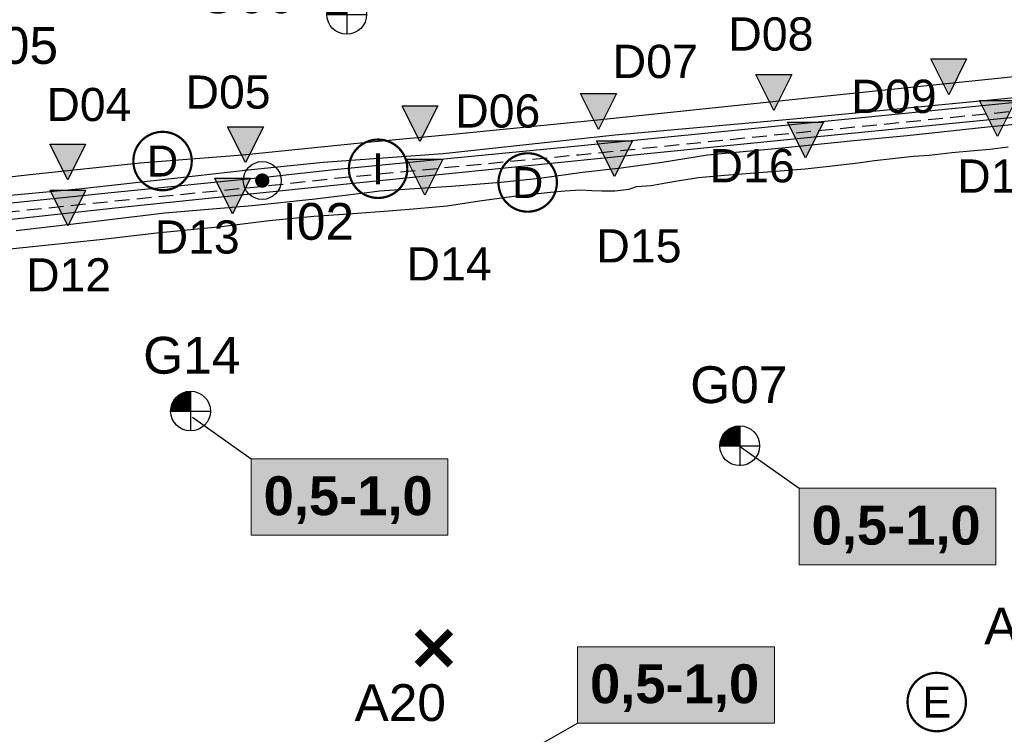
# Model space of a CAD drawing. Extents: x 158343 to 162498, y 431347 to 434500.
# Tile 58 of 220: x 159359 to 159526, y 433547 to 433668. Entities that reach past the tile are written whole.
import ezdxf
from ezdxf.enums import TextEntityAlignment as Align

# ---------------------------------------------------------------- set-up
doc = ezdxf.new("R2010")
doc.units = 0
doc.header["$LTSCALE"] = 10
doc.header["$MEASUREMENT"] = 0
doc.linetypes.add('HIDDEN', pattern=[0.375, 0.25, -0.125])
doc.layers.add('000_onzichtbaar', color=8, linetype='CONTINUOUS', plot=False)
for name, color, linetype in [('1.1-ALGEMEEN_VERKLARING', 7, 'CONTINUOUS'), ('1.1-ALGEMEEN_VERKLARING-TEKST', 7, 'CONTINUOUS'), ('20_betonwerk', 252, 'CONTINUOUS'), ('33_trappen en balustraden', 252, 'CONTINUOUS'), ('bestaande dijk', 8, 'CONTINUOUS'), ('BORING-MWH', 7, 'CONTINUOUS'), ('BORING-MWH-NEW', 7, 'CONTINUOUS'), ('KLASSE-AW', 81, 'CONTINUOUS'), ('KLASSE-B-INDUSTRIE', 40, 'CONTINUOUS'), ('KWALITEIT-DIEPTE', 7, 'CONTINUOUS'), ('SONDERING', 7, 'CONTINUOUS'), ('WB-STEEKMONSTER', 7, 'CONTINUOUS')]:
    doc.layers.add(name, color=color, linetype=linetype)
doc.styles.add('STANDAARD', font='arial.ttf')
doc.styles.get("Standard").update_dxf_attribs({"font": 'arial.ttf'})
doc.styles.add('STYLE3', font='arialbd.ttf')
doc.styles.add('TXT_Copier', font='arial.ttf')

# ---------------------------------------------------------------- blocks, each defined once
blk = doc.blocks.new('SONDERING')
at = {"layer": 'SONDERING', "transparency": 33554687}
h = blk.add_hatch(color=256, dxfattribs=at)
h.dxf.hatch_style = 1
h.paths.add_polyline_path([(0, -1.65), (1.418, 0.843), (-1.418, 0.843)])
at = {"layer": 'SONDERING'}
blk.add_lwpolyline([(0, -1.65), (1.418, 0.843), (-1.418, 0.843), (0, -1.65)], dxfattribs=at)
blk.add_circle((0, 0), 1.65, dxfattribs=at)
blk.add_attdef('BNO', (-2.722, 3.368), '', height=2.5, dxfattribs=at)
blk = doc.blocks.new('B-1-MWH')
at = {"layer": 'BORING-MWH'}
for points in [[(-1.8, 1.8, 0.85, 0.85, 0), (1.8, -1.8, 0.85, 0.85, 0)], [(-1.8, -1.8, 0.85, 0.85, 0), (1.8, 1.8, 0.85, 0.85, 0)]]:
    blk.add_lwpolyline(points, format="xyseb", dxfattribs=at)
at = {"layer": 'BORING-MWH', "style": 'STANDAARD'}
blk.add_attdef('BNO', (-3.79, 5.29), '', height=4, dxfattribs=at)
blk = doc.blocks.new('BO-1M')
at = {"layer": 'BORING-MWH-NEW'}
for p, q in [((-0.148, -0.005), (-0.148, 1.338)), ((-0.136, -0.005), (-0.136, 1.34)), ((-0.129, 1.34), (0.004, 1.34)), ((-0.124, -0.005), (-0.124, 1.341)), ((-0.111, -0.005), (-0.111, 1.342)), ((-0.099, -0.005), (-0.099, 1.343)), ((-0.087, -0.005), (-0.087, 1.344)), ((-0.075, -0.005), (-0.075, 1.345)), ((-0.063, -0.005), (-0.063, 1.346)), ((-0.05, -0.005), (-0.05, 1.346)), ((-0.038, -0.005), (-0.038, 1.347)), ((-0.026, -0.005), (-0.026, 1.347)), ((-0.014, -0.005), (-0.014, 1.347)), ((-0.002, -0.005), (-0.002, 1.347)), ((0.004, 1.347), (0.004, -1.336)), ((0.004, 1.342), (0.004, -1.352)), ((-1.157, 0.67), (0.004, 0.67)), ((-1.15, 0.682), (0.004, 0.682)), ((-1.148, -0.005), (-1.148, 0.685)), ((-1.143, 0.694), (0.004, 0.694)), ((-1.136, -0.005), (-1.136, 0.706)), ((-1.135, 0.706), (0.004, 0.706)), ((-1.128, 0.718), (0.004, 0.718)), ((-1.124, -0.005), (-1.124, 0.725)), ((-1.12, 0.731), (0.004, 0.731)), ((-1.112, 0.743), (0.004, 0.743)), ((-1.111, -0.005), (-1.111, 0.744)), ((-1.104, 0.755), (0.004, 0.755)), ((-1.099, -0.005), (-1.099, 0.762)), ((-1.096, 0.767), (0.004, 0.767)), ((-1.087, -0.005), (-1.087, 0.78)), ((-1.087, 0.779), (0.004, 0.779)), ((-1.079, 0.792), (0.004, 0.792)), ((-1.075, -0.005), (-1.075, 0.797)), ((-1.07, 0.804), (0.004, 0.804)), ((-1.063, -0.005), (-1.063, 0.813)), ((-1.061, 0.816), (0.004, 0.816)), ((-1.051, 0.828), (0.004, 0.828)), ((-1.05, -0.005), (-1.05, 0.829)), ((-1.042, 0.84), (0.004, 0.84)), ((-1.038, -0.005), (-1.038, 0.845)), ((-1.032, 0.853), (0.004, 0.853)), ((-1.026, -0.005), (-1.026, 0.86)), ((-1.022, 0.865), (0.004, 0.865)), ((-1.014, -0.005), (-1.014, 0.874)), ((-1.011, 0.877), (0.004, 0.877)), ((-1.002, -0.005), (-1.002, 0.888)), ((-1.001, 0.889), (0.004, 0.889)), ((-0.99, 0.901), (0.004, 0.901)), ((-0.989, -0.005), (-0.989, 0.902)), ((-0.979, 0.914), (0.004, 0.914)), ((-0.977, -0.005), (-0.977, 0.915)), ((-0.968, 0.926), (0.004, 0.926)), ((-0.965, -0.005), (-0.965, 0.929)), ((-0.956, 0.938), (0.004, 0.938)), ((-0.953, -0.005), (-0.953, 0.941)), ((-0.944, 0.95), (0.004, 0.95)), ((-0.941, -0.005), (-0.941, 0.954)), ((-0.932, 0.962), (0.004, 0.962)), ((-0.929, -0.005), (-0.929, 0.966)), ((-0.919, 0.975), (0.004, 0.975)), ((-0.916, -0.005), (-0.916, 0.977)), ((-0.906, 0.987), (0.004, 0.987)), ((-0.904, -0.005), (-0.904, 0.989)), ((-0.893, 0.999), (0.004, 0.999)), ((-0.892, -0.005), (-0.892, 1)), ((-0.88, 1.011), (0.004, 1.011)), ((-0.88, -0.005), (-0.88, 1.011)), ((-0.868, -0.005), (-0.868, 1.022)), ((-0.866, 1.023), (0.004, 1.023)), ((-0.855, -0.005), (-0.855, 1.032)), ((-0.851, 1.036), (0.004, 1.036)), ((-0.843, -0.005), (-0.843, 1.042)), ((-0.836, 1.048), (0.004, 1.048)), ((-0.831, -0.005), (-0.831, 1.052)), ((-0.821, 1.06), (0.004, 1.06)), ((-0.819, -0.005), (-0.819, 1.062)), ((-0.807, -0.005), (-0.807, 1.071)), ((-0.805, 1.072), (0.004, 1.072)), ((-0.794, -0.005), (-0.794, 1.08)), ((-0.789, 1.084), (0.004, 1.084)), ((-0.782, -0.005), (-0.782, 1.089)), ((-0.772, 1.096), (0.004, 1.096)), ((-0.77, -0.005), (-0.77, 1.098)), ((-0.758, -0.005), (-0.758, 1.107)), ((-0.755, 1.109), (0.004, 1.109)), ((-0.746, -0.005), (-0.746, 1.115)), ((-0.737, 1.121), (0.004, 1.121)), ((-0.733, -0.005), (-0.733, 1.123)), ((-0.721, -0.005), (-0.721, 1.131)), ((-0.719, 1.133), (0.004, 1.133)), ((-0.709, -0.005), (-0.709, 1.139)), ((-0.699, 1.145), (0.004, 1.145)), ((-0.697, -0.005), (-0.697, 1.147)), ((-0.685, -0.005), (-0.685, 1.154)), ((-0.679, 1.157), (0.004, 1.157)), ((-0.672, -0.005), (-0.672, 1.162)), ((-0.66, -0.005), (-0.66, 1.169)), ((-0.659, 1.17), (0.004, 1.17)), ((-0.648, -0.005), (-0.648, 1.176)), ((-0.637, 1.182), (0.004, 1.182)), ((-0.636, -0.005), (-0.636, 1.182)), ((-0.624, -0.005), (-0.624, 1.189)), ((-0.614, 1.194), (0.004, 1.194)), ((-0.611, -0.005), (-0.611, 1.195)), ((-0.599, -0.005), (-0.599, 1.202)), ((-0.59, 1.206), (0.004, 1.206)), ((-0.587, -0.005), (-0.587, 1.208)), ((-0.575, -0.005), (-0.575, 1.214)), ((-0.565, 1.218), (0.004, 1.218)), ((-0.563, -0.005), (-0.563, 1.22)), ((-0.55, -0.005), (-0.55, 1.225)), ((-0.539, 1.231), (0.004, 1.231)), ((-0.538, -0.005), (-0.538, 1.231)), ((-0.526, -0.005), (-0.526, 1.236)), ((-0.514, -0.005), (-0.514, 1.241)), ((-0.511, 1.243), (0.004, 1.243)), ((-0.502, -0.005), (-0.502, 1.247)), ((-0.489, -0.005), (-0.489, 1.251)), ((-0.48, 1.255), (0.004, 1.255)), ((-0.477, -0.005), (-0.477, 1.256)), ((-0.465, -0.005), (-0.465, 1.261)), ((-0.453, -0.005), (-0.453, 1.266)), ((-0.448, 1.267), (0.004, 1.267)), ((-0.441, -0.005), (-0.441, 1.27)), ((-0.428, -0.005), (-0.428, 1.274)), ((-0.416, -0.005), (-0.416, 1.278)), ((-0.413, 1.279), (0.004, 1.279)), ((-0.404, -0.005), (-0.404, 1.282)), ((-0.392, -0.005), (-0.392, 1.286)), ((-0.38, -0.005), (-0.38, 1.29)), ((-0.374, 1.292), (0.004, 1.292)), ((-0.368, -0.005), (-0.368, 1.294)), ((-0.355, -0.005), (-0.355, 1.297)), ((-0.343, -0.005), (-0.343, 1.3)), ((-0.331, 1.304), (0.004, 1.304)), ((-0.331, -0.005), (-0.331, 1.304)), ((-0.319, -0.005), (-0.319, 1.307)), ((-0.307, -0.005), (-0.307, 1.31)), ((-0.294, -0.005), (-0.294, 1.313)), ((-0.282, -0.005), (-0.282, 1.316)), ((-0.28, 1.316), (0.004, 1.316)), ((-0.27, -0.005), (-0.27, 1.318)), ((-0.258, -0.005), (-0.258, 1.321)), ((-0.246, -0.005), (-0.246, 1.323)), ((-0.233, -0.005), (-0.233, 1.325)), ((-0.221, -0.005), (-0.221, 1.328)), ((-0.218, 1.328), (0.004, 1.328)), ((-0.209, -0.005), (-0.209, 1.33)), ((-0.197, -0.005), (-0.197, 1.332)), ((-0.185, -0.005), (-0.185, 1.333)), ((-0.172, -0.005), (-0.172, 1.335)), ((-0.16, -0.005), (-0.16, 1.337)), ((-1.333, 0.023), (0.004, 0.023)), ((-1.333, 0.011), (0.004, 0.011)), ((-1.332, 0.06), (0.004, 0.06)), ((-1.332, 0.048), (0.004, 0.048)), ((-1.332, 0.035), (0.004, 0.035)), ((-1.331, -0.005), (-1.331, 0.074)), ((-1.331, 0.072), (0.004, 0.072)), ((-1.33, 0.096), (0.004, 0.096)), ((-1.33, 0.084), (0.004, 0.084)), ((-1.329, 0.109), (0.004, 0.109)), ((-1.328, 0.121), (0.004, 0.121)), ((-1.327, 0.133), (0.004, 0.133)), ((-1.325, 0.145), (0.004, 0.145)), ((-1.324, 0.157), (0.004, 0.157)), ((-1.323, 0.17), (0.004, 0.17)), ((-1.321, 0.182), (0.004, 0.182)), ((-1.319, -0.005), (-1.319, 0.199)), ((-1.319, 0.194), (0.004, 0.194)), ((-1.318, 0.206), (0.004, 0.206)), ((-1.316, 0.218), (0.004, 0.218)), ((-1.314, 0.231), (0.004, 0.231)), ((-1.312, 0.243), (0.004, 0.243)), ((-1.309, 0.255), (0.004, 0.255)), ((-1.307, -0.005), (-1.307, 0.269)), ((-1.307, 0.267), (0.004, 0.267)), ((-1.305, 0.279), (0.004, 0.279)), ((-1.302, 0.292), (0.004, 0.292)), ((-1.299, 0.304), (0.004, 0.304)), ((-1.296, 0.316), (0.004, 0.316)), ((-1.294, -0.005), (-1.294, 0.324)), ((-1.293, 0.328), (0.004, 0.328)), ((-1.29, 0.34), (0.004, 0.34)), ((-1.287, 0.353), (0.004, 0.353)), ((-1.284, 0.365), (0.004, 0.365)), ((-1.282, -0.005), (-1.282, 0.371)), ((-1.28, 0.377), (0.004, 0.377)), ((-1.277, 0.389), (0.004, 0.389)), ((-1.273, 0.401), (0.004, 0.401)), ((-1.27, -0.005), (-1.27, 0.411)), ((-1.269, 0.414), (0.004, 0.414)), ((-1.265, 0.426), (0.004, 0.426)), ((-1.261, 0.438), (0.004, 0.438)), ((-1.258, -0.005), (-1.258, 0.448)), ((-1.257, 0.45), (0.004, 0.45)), ((-1.253, 0.462), (0.004, 0.462)), ((-1.248, 0.475), (0.004, 0.475)), ((-1.246, -0.005), (-1.246, 0.481)), ((-1.244, 0.487), (0.004, 0.487)), ((-1.239, 0.499), (0.004, 0.499)), ((-1.234, 0.511), (0.004, 0.511)), ((-1.233, -0.005), (-1.233, 0.512)), ((-1.229, 0.523), (0.004, 0.523)), ((-1.224, 0.535), (0.004, 0.535)), ((-1.221, -0.005), (-1.221, 0.541)), ((-1.218, 0.548), (0.004, 0.548)), ((-1.213, 0.56), (0.004, 0.56)), ((-1.209, -0.005), (-1.209, 0.569)), ((-1.207, 0.572), (0.004, 0.572)), ((-1.202, 0.584), (0.004, 0.584)), ((-1.197, -0.005), (-1.197, 0.594)), ((-1.196, 0.596), (0.004, 0.596)), ((-1.19, 0.609), (0.004, 0.609)), ((-1.185, -0.005), (-1.185, 0.619)), ((-1.183, 0.621), (0.004, 0.621)), ((-1.177, 0.633), (0.004, 0.633)), ((-1.172, -0.005), (-1.172, 0.642)), ((-1.171, 0.645), (0.004, 0.645)), ((-1.164, 0.657), (0.004, 0.657)), ((-1.16, -0.005), (-1.16, 0.664)), ((-1.334, -0.005), (1.341, -0.005)), ((-1.333, -0.001), (0.004, -0.001)), ((0.004, -0.001), (0.004, -1.328))]:
    blk.add_line(p, q, dxfattribs=at)
blk.add_circle((0, 0), 1.35, dxfattribs=at)
at = {"layer": 'BORING-MWH-NEW', "style": 'STANDAARD'}
blk.add_attdef('BNO', (-3.36, 2.898), '', height=2.5, dxfattribs=at)
blk = doc.blocks.new('STEEK')
at = {"layer": 'WB-STEEKMONSTER'}
blk.add_lwpolyline([(-2.7, 5.4), (2.7, 5.4), (0, 0)], close=True, dxfattribs=at)
blk.add_solid([(0, 0), (2.7, 5.4), (-2.7, 5.4)], dxfattribs=at)
at = {"layer": 'WB-STEEKMONSTER', "style": 'STANDAARD'}
blk.add_attdef('BNO', (-3.22, 8.87), '', height=5, dxfattribs=at)
blk = doc.blocks.new('B-2-MWH')
at = {"layer": 'BORING-MWH'}
blk.add_lwpolyline([(-0.39, 0, 0.772, 0.772, 1), (0.39, 0, 0.772, 0.772, 1)], format="xyseb", close=True, dxfattribs=at)
at = {"layer": 'BORING-MWH', "linetype": 'Continuous'}
blk.add_circle((0, 0), 2.06, dxfattribs=at)
at = {"layer": 'BORING-MWH', "style": 'STANDAARD'}
blk.add_attdef('BNO', (-4.5, 5.4), '', height=4, dxfattribs=at)

msp = doc.modelspace()

# ---------------------------------------------------------------- hatches: boundary and pattern name
at = {"layer": 'KLASSE-AW'}
for points in [[(159398.12, 433593.36), (159431.53, 433593.36), (159431.53, 433580.36), (159398.12, 433580.36)], [(159491.12, 433588.36), (159524.53, 433588.36), (159524.53, 433575.36), (159491.12, 433575.36)]]:
    msp.add_hatch(color=256, dxfattribs=at).paths.add_polyline_path(points)
at = {"layer": 'KLASSE-B-INDUSTRIE'}
msp.add_hatch(color=256, dxfattribs=at).paths.add_polyline_path([(159453.52, 433561.43), (159486.93, 433561.43), (159486.93, 433548.44), (159453.52, 433548.44)])

# ---------------------------------------------------------------- linework, layer by layer
at = {"layer": '000_onzichtbaar', "flags": 128}
for points in [[(159529.76, 433658.44), (159492.62, 433654.6), (159456.92, 433650.82), (159432.35, 433648.42), (159417.25, 433647), (159396.67, 433644.9), (159379.27, 433643.52), (159361.12, 433641.63), (159349.99, 433640.37)], [(159354.16, 433637.85), (159368.89, 433639.17), (159385.63, 433641.03), (159397.63, 433642.41), (159410.35, 433643.7), (159430.7, 433645.18), (159459.89, 433648.36), (159490.16, 433651.06), (159525.38, 433654.48), (159555.2, 433657.39)]]:
    msp.add_lwpolyline(points, dxfattribs=at)
at = {"layer": '1.1-ALGEMEEN_VERKLARING', "const_width": 0.375}
for points in [[(159383.09, 433648.86, -1), (159383.09, 433638.94, -1), (159383.09, 433648.86)], [(159419.67, 433647.55, -1), (159419.67, 433637.63, -1), (159419.67, 433647.55)], [(159445.06, 433645.22, -1), (159445.06, 433635.3, -1), (159445.06, 433645.22)], [(159514.48, 433557.01, -1), (159514.48, 433547.09, -1), (159514.48, 433557.01)]]:
    msp.add_lwpolyline(points, format="xyb", dxfattribs=at)
at = {"layer": '20_betonwerk', "linetype": 'HIDDEN', "flags": 128}
msp.add_lwpolyline([(159252.87, 433643.82, 0.270367), (159296.26, 433628.3), (159311.8, 433630.3), (159332.1, 433632.49), (159353.12, 433634.89), (159374.5, 433637.08), (159401.63, 433639.78), (159412.35, 433640.99), (159453.74, 433644.98), (159489.98, 433648.64), (159528.02, 433652.42), (159563.24, 433655.78), (159574.69, 433657.01), (159578.15, 433657.29), (159579.98, 433657.9), (159581.09, 433658.34), (159582.45, 433659.5)], format="xyb", dxfattribs=at)
at = {"layer": '33_trappen en balustraden', "flags": 128}
for points in [[(159570.76, 433654.41), (159568.55, 433654.24), (159564.95, 433653.91), (159559.1, 433653.43), (159550.79, 433652.62), (159541.61, 433651.66), (159533.06, 433650.64), (159523.1, 433649.65), (159509.45, 433648.18)], [(159509.45, 433648.18), (159500.42, 433647.34), (159488.27, 433646.08), (159475.58, 433644.91), (159467.87, 433643.68), (159460.94, 433642.69), (159454.34, 433641.94), (159447.08, 433640.95), (159440.51, 433640.23), (159432.14, 433639.57), (159425.93, 433639.21), (159419.93, 433638.79), (159418.67, 433638.61), (159409.01, 433637.41), (159398.3, 433636.3), (159383.48, 433635.04), (159369.92, 433633.39), (159358.25, 433632.04)], [(159372.44, 433630.6), (159382.13, 433631.71), (159393.05, 433632.79), (159401.21, 433633.81), (159408.77, 433634.53), (159414.65, 433634.95), (159422.15, 433635.49), (159426.32, 433635.85), (159431.42, 433636.3), (159436.88, 433637.17), (159443.18, 433637.98), (159448.94, 433638.64), (159451.37, 433638.85), (159454.07, 433639), (159455.93, 433638.91), (159457.64, 433638.85), (159459.83, 433638.85), (159462.29, 433639.15), (159463.55, 433639.57), (159466.01, 433639.75), (159468.5, 433640.2), (159470.84, 433640.62), (159474.05, 433641.13), (159478.46, 433641.52), (159485.75, 433642.09), (159492.17, 433642.57), (159496.76, 433643.08), (159501.14, 433643.59), (159503.93, 433643.98), (159510.47, 433644.7), (159513.17, 433644.88), (159517.04, 433645.33), (159520.85, 433645.69), (159523.49, 433645.9), (159526.58, 433646.32)], [(159353.84, 433628.68), (159359.39, 433629.22), (159372.44, 433630.6)]]:
    msp.add_lwpolyline(points, dxfattribs=at)
at = {"layer": 'bestaande dijk', "flags": 128}
for points in [[(159296.02, 433629.78), (159311.62, 433631.79), (159331.93, 433633.98), (159352.96, 433636.38), (159374.35, 433638.57), (159401.47, 433641.27), (159412.19, 433642.48), (159453.59, 433646.47), (159489.83, 433650.13), (159527.87, 433653.91), (159563.09, 433657.27), (159574.55, 433658.5), (159577.85, 433658.77), (159579.47, 433659.31), (159580.31, 433659.64), (159581.48, 433660.64)], [(159415.43, 433640.14), (159455.75, 433644.22), (159488.51, 433647.52), (159519.47, 433650.55), (159554.51, 433653.97), (159575.03, 433655.89), (159577.58, 433655.98), (159579.23, 433655.86), (159580.88, 433655.65), (159581.87, 433655.47)], [(159325.93, 433630.59), (159375.04, 433635.93), (159415.45, 433640.13)]]:
    msp.add_lwpolyline(points, dxfattribs=at)
at = {"layer": 'KLASSE-AW', "color": 7, "lineweight": 5}
for points in [[(159398.12, 433593.36), (159431.53, 433593.36), (159431.53, 433580.36), (159398.12, 433580.36)], [(159491.12, 433588.36), (159524.53, 433588.36), (159524.53, 433575.36), (159491.12, 433575.36)]]:
    msp.add_lwpolyline(points, close=True, dxfattribs=at)
at = {"layer": 'KLASSE-B-INDUSTRIE', "color": 7, "lineweight": 5}
msp.add_lwpolyline([(159453.52, 433561.43), (159486.93, 433561.43), (159486.93, 433548.44), (159453.52, 433548.44)], close=True, dxfattribs=at)
at = {"layer": 'KWALITEIT-DIEPTE'}
for points in [[(159388.2, 433600.4), (159398.12, 433593.36)], [(159481.2, 433595.4), (159491.12, 433588.36)], [(159443.6, 433542.8), (159453.52, 433548.44)]]:
    msp.add_lwpolyline(points, dxfattribs=at)

# ---------------------------------------------------------------- block references
at = {"layer": 'BORING-MWH'}
ref = msp.add_blockref('B-2-MWH', (159400.01, 433640.59), dxfattribs=dict(at, xscale=1.56, yscale=1.56, zscale=1.56))
ref.add_attrib('BNO', 'I02', (159403.47, 433630.53), dxfattribs={"height": 6.24, "style": 'STANDAARD'})
ref = msp.add_blockref('B-1-MWH', (159531.4, 433574.59), dxfattribs=dict(at, xscale=1.56, yscale=1.56, zscale=1.56))
ref.add_attrib('BNO', 'A22', (159522.53, 433561.83), dxfattribs={"height": 6.24, "style": 'STANDAARD'})
ref = msp.add_blockref('B-1-MWH', (159429.15, 433561.2), dxfattribs=dict(at, xscale=1.56, yscale=1.56, zscale=1.56))
ref.add_attrib('BNO', 'A20', (159415.68, 433548.84), dxfattribs={"height": 6.24, "style": 'STANDAARD'})
at = {"layer": 'BORING-MWH-NEW'}
ref = msp.add_blockref('BO-1M', (159414.34, 433668.81), dxfattribs=dict(at, xscale=2.5, yscale=2.5, zscale=2.5))
ref.add_attrib('BNO', 'G06', (159389, 433669), dxfattribs={"height": 6.25, "style": 'STANDAARD'})
ref = msp.add_blockref('BO-1M', (159387.84, 433601.45), dxfattribs=dict(at, xscale=2.5, yscale=2.5, zscale=2.5))
ref.add_attrib('BNO', 'G14', (159379.8, 433607.8), dxfattribs={"height": 6.25, "style": 'STANDAARD'})
at = {"layer": 'BORING-MWH-NEW', "xscale": 2.5, "yscale": 2.5, "zscale": 2.5}
msp.add_blockref('BO-1M', (159481.04, 433595.56), dxfattribs=at).add_auto_attribs({'BNO': 'G07'})
at = {"layer": 'SONDERING'}
ref = msp.add_blockref('SONDERING', (159358, 433674), dxfattribs=dict(at, xscale=2.5, yscale=2.5, zscale=2.5))
ref.add_attrib('BNO', 'DKM005', (159331.4, 433660.4), dxfattribs={"height": 6.25})
at = {"layer": 'WB-STEEKMONSTER'}
ref = msp.add_blockref('STEEK', (159486.83, 433652.47), dxfattribs=dict(at, xscale=1.13, yscale=1.13, zscale=1.13))
ref.add_attrib('BNO', 'D08', (159479.09, 433662.65), dxfattribs={"height": 5.65, "style": 'STANDAARD'})
ref = msp.add_blockref('STEEK', (159457.06, 433649.27), dxfattribs=dict(at, xscale=1.13, yscale=1.13, zscale=1.13))
ref.add_attrib('BNO', 'D07', (159459.47, 433657.99), dxfattribs={"height": 5.65, "style": 'STANDAARD'})
ref = msp.add_blockref('STEEK', (159516.51, 433655.15), dxfattribs=dict(at, xscale=1.13, yscale=1.13, zscale=1.13))
ref.add_attrib('BNO', 'D09', (159499.98, 433652.06), dxfattribs={"height": 5.65, "style": 'STANDAARD'})
ref = msp.add_blockref('STEEK', (159397.16, 433643.63), dxfattribs=dict(at, xscale=1.125, yscale=1.125, zscale=1.125))
ref.add_attrib('BNO', 'D05', (159387, 433652.8), dxfattribs={"height": 5.625, "style": 'STANDAARD'})
at = {"layer": 'WB-STEEKMONSTER', "xscale": 1.125, "yscale": 1.125, "zscale": 1.125}
msp.add_blockref('STEEK', (159367, 433640.71), dxfattribs=at).add_auto_attribs({'BNO': 'D04'})
at = {"layer": 'WB-STEEKMONSTER'}
ref = msp.add_blockref('STEEK', (159426.77, 433647.22), dxfattribs=dict(at, xscale=1.125, yscale=1.125, zscale=1.125))
ref.add_attrib('BNO', 'D06', (159432.78, 433649.58), dxfattribs={"height": 5.625, "style": 'STANDAARD'})
ref = msp.add_blockref('STEEK', (159524.8, 433648.07), dxfattribs=dict(at, xscale=1.13, yscale=1.13, zscale=1.13))
ref.add_attrib('BNO', 'D17', (159517.94, 433638.52), dxfattribs={"height": 5.65, "style": 'STANDAARD'})
ref = msp.add_blockref('STEEK', (159492.2, 433644.42), dxfattribs=dict(at, xscale=1.13, yscale=1.13, zscale=1.13))
ref.add_attrib('BNO', 'D16', (159475.9, 433640.28), dxfattribs={"height": 5.65, "style": 'STANDAARD'})
ref = msp.add_blockref('STEEK', (159459.8, 433641.25), dxfattribs=dict(at, xscale=1.13, yscale=1.13, zscale=1.13))
ref.add_attrib('BNO', 'D15', (159456.7, 433626.68), dxfattribs={"height": 5.65, "style": 'STANDAARD'})
ref = msp.add_blockref('STEEK', (159427.6, 433638.13), dxfattribs=dict(at, xscale=1.125, yscale=1.125, zscale=1.125))
ref.add_attrib('BNO', 'D14', (159424.51, 433623.62), dxfattribs={"height": 5.625, "style": 'STANDAARD'})
ref = msp.add_blockref('STEEK', (159394.98, 433634.94), dxfattribs=dict(at, xscale=1.125, yscale=1.125, zscale=1.125))
ref.add_attrib('BNO', 'D13', (159381.76, 433628.2), dxfattribs={"height": 5.625, "style": 'STANDAARD'})
ref = msp.add_blockref('STEEK', (159367.03, 433632.88), dxfattribs=dict(at, xscale=1.125, yscale=1.125, zscale=1.125))
ref.add_attrib('BNO', 'D12', (159359.94, 433621.77), dxfattribs={"height": 5.625, "style": 'STANDAARD'})

# ---------------------------------------------------------------- texts
at = {"layer": '1.1-ALGEMEEN_VERKLARING-TEKST', "style": 'TXT_Copier'}
for s, p in [('D', (159383.09, 433643.9)), ('I', (159419.67, 433642.59)), ('D', (159445.06, 433640.26)), ('E', (159514.48, 433552.05))]:
    msp.add_text(s, height=5.25, rotation=0, dxfattribs=at).set_placement(p, align=Align.MIDDLE_CENTER)
at = {"layer": 'KWALITEIT-DIEPTE', "color": 7, "style": 'STYLE3'}
for p in [(159414.59, 433583.78), (159507.59, 433578.78), (159469.99, 433551.86)]:
    msp.add_text('0,5-1,0', height=6.6, dxfattribs=at).set_placement(p, align=Align.CENTER)

doc.saveas('drawing.dxf')
